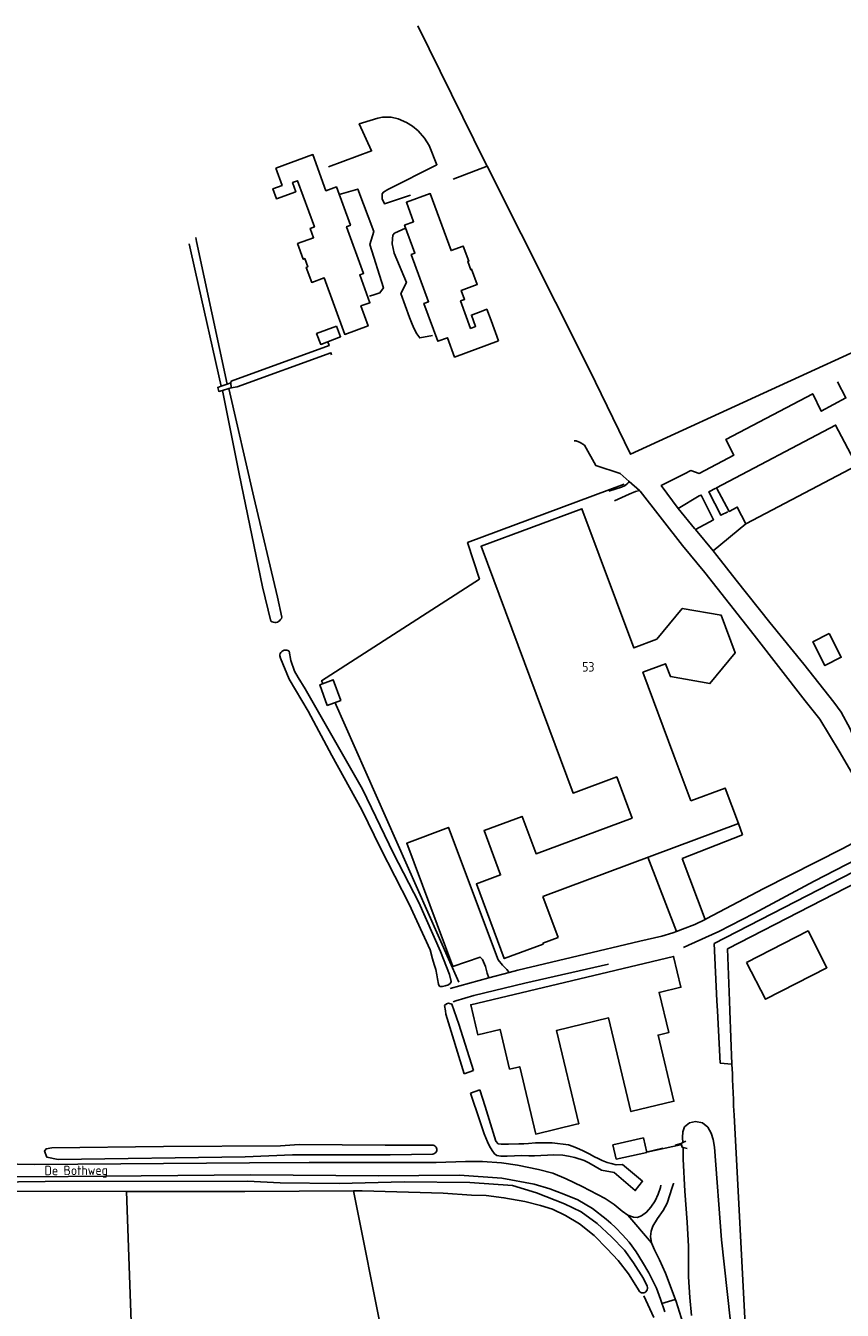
# Model space of a CAD drawing. Header units: metres. Extents: x 226218 to 240385, y 439369 to 449677.
# Tile 142 of 256: x 232085 to 232300, y 443921 to 444258. Entities that reach past the tile are written whole.
import ezdxf

# ---------------------------------------------------------------- set-up
doc = ezdxf.new("R2010")
doc.units = ezdxf.units.M
doc.header["$MEASUREMENT"] = 0
for name, color, linetype in [('BIJGEBOUW', 4, 'Continuous'), ('DAKRAND', 4, 'Continuous'), ('DAKRAND-BYG', 4, 'Continuous'), ('HEG', 253, 'Continuous'), ('HEK', 253, 'Continuous'), ('HOOFDGEBOUW', 4, 'Continuous'), ('HUISNUMMER', 253, 'Continuous'), ('INSTEEKSLOOT', 153, 'Continuous'), ('KANTVERH', 253, 'Continuous'), ('KUNSTWERK', 253, 'Continuous'), ('MIDSLTGREPPEL', 253, 'Continuous'), ('RASTER', 253, 'Continuous'), ('STRAATNAAM', 253, 'Continuous')]:
    doc.layers.add(name, color=color, linetype=linetype)
doc.styles.get("Standard").update_dxf_attribs({"font": 'iso.shx'})

msp = doc.modelspace()

# ---------------------------------------------------------------- linework, layer by layer
at = {"layer": 'BIJGEBOUW'}
for p, q in [((232239.4, 443964.88), (232240.25, 443961.08)), ((232248.31, 443962.87), (232247.46, 443966.67)), ((232240.25, 443961.08), (232248.31, 443962.87))]:
    msp.add_line(p, q, dxfattribs=at)
at = {"layer": 'DAKRAND'}
for p, q in [((232207.49, 444181.08), (232209.45, 444175.75)), ((232259.86, 444055.1), (232255.41, 444067.01))]:
    msp.add_line(p, q, dxfattribs=at)
for points in [[(232151.01, 444221.09), (232160.74, 444224.63), (232164.19, 444215.15), (232166.94, 444216.15), (232170.61, 444206.07), (232169.59, 444205.7), (232174.04, 444193.45), (232173.03, 444193.08), (232175.7, 444185.75), (232173.35, 444184.9), (232175.24, 444179.68), (232169.11, 444177.45), (232163.72, 444192.27), (232160.44, 444191.08), (232159, 444195.03), (232159.39, 444195.18), (232158.61, 444197.32), (232158.21, 444197.17), (232156.72, 444201.27), (232160.94, 444202.8), (232160.05, 444205.25), (232161.15, 444205.65), (232156.75, 444217.75), (232155.41, 444217.27), (232156.28, 444214.87), (232151.21, 444213.03), (232150.27, 444215.64), (232152.67, 444216.52), (232151.01, 444221.09)], [(232209.45, 444175.75), (232197.92, 444171.52), (232196.06, 444176.57), (232193.53, 444175.64), (232189.88, 444185.57), (232191.09, 444186.01), (232186.55, 444198.37), (232187.52, 444198.72), (232184.8, 444206.14), (232187.16, 444207), (232185.29, 444212.1), (232191.51, 444214.38), (232196.99, 444199.43), (232200.16, 444200.6), (232201.61, 444196.63), (232201.36, 444196.54), (232202.14, 444194.42), (232202.39, 444194.52), (232203.87, 444190.51), (232199.68, 444188.97), (232200.53, 444186.64), (232199.47, 444186.25), (232202.11, 444179.04), (232203.43, 444179.53), (232202.33, 444182.53), (232205.36, 444183.64)], [(232207.49, 444181.08), (232206.36, 444184.04), (232205.36, 444183.64)]]:
    msp.add_lwpolyline(points, dxfattribs=at)
at = {"layer": 'DAKRAND-BYG'}
msp.add_line((232247.46, 443966.67), (232239.4, 443964.88), dxfattribs=at)
for points in [[(232166.92, 444179.63), (232161.73, 444177.65), (232162.81, 444174.84), (232168, 444176.82), (232166.92, 444179.63)], [(232303.39, 444143.07), (232297.83, 444153.65), (232266.62, 444137.22), (232269.93, 444131), (232272.03, 444132.13), (232274.3, 444127.75), (232303.39, 444143.07)], [(232296.13, 444099), (232299.31, 444092.78), (232295.04, 444090.59), (232291.86, 444096.81), (232296.13, 444099)], [(232164.54, 444080.11), (232162.58, 444085.54), (232166.08, 444086.85), (232168.06, 444081.45), (232164.54, 444080.11)]]:
    msp.add_lwpolyline(points, dxfattribs=at)
at = {"layer": 'HEG'}
msp.add_line((232197.5, 444218.16), (232206.42, 444221.55), dxfattribs=at)
at = {"layer": 'HEK'}
for p, q in [((232166.54, 444080.95), (232199.03, 444007.5)), ((232266.84, 444000), (232266.71, 444002.61)), ((232267.51, 443986.26), (232266.84, 444000)), ((232270.09, 444000), (232270.65, 443986.03)), ((232257.32, 443965.23), (232255.74, 443964.78)), ((232252.52, 443963.95), (232248.19, 443962.97)), ((232250.12, 443919.59), (232247.55, 443925.26))]:
    msp.add_line(p, q, dxfattribs=at)
for points in [[(232206.42, 444221.55), (232205.91, 444222.58), (232188.27, 444258.43)], [(232280.99, 444163.03), (232244.08, 444146.03), (232233.25, 444168.18), (232206.42, 444221.55)], [(232280.99, 444163.03), (232311.21, 444176.82), (232338.05, 444189.09), (232369.45, 444203.95)], [(232242.35, 444138.15), (232201.3, 444122.82), (232204.41, 444113.25), (232163.02, 444086.6), (232163.33, 444085.88)], [(232266.71, 444002.61), (232265.98, 444017.67), (232311.68, 444041.19)], [(232313.02, 444038.64), (232269.44, 444016.25), (232269.99, 444002.61), (232270.09, 444000)], [(232267.51, 443986.26), (232270.65, 443986.03), (232270.76, 443983.44), (232270.81, 443981.99), (232271.02, 443976.78), (232271.09, 443975.12), (232271.22, 443972.65), (232274.32, 443914.43), (232320.08, 443895.48), (232340.76, 443899.9), (232378.88, 443908.22), (232405.24, 443914.09)]]:
    msp.add_lwpolyline(points, dxfattribs=at)
at = {"layer": 'HOOFDGEBOUW'}
for q in [(232221.02, 444030.01), (232221.02, 444017.77)]:
    msp.add_line((232225.03, 444019.26), q, dxfattribs=at)
for points in [[(232221.02, 444017.77), (232221.12, 444017.49), (232210.95, 444013.7), (232203.64, 444033.3), (232209.98, 444035.67), (232205.65, 444047.29), (232215.63, 444051.01), (232219.29, 444041.2), (232244.47, 444050.59), (232240.44, 444061.39), (232229, 444057.12), (232204.86, 444121.86), (232231.3, 444131.72), (232244.9, 444095.23), (232250.92, 444097.47), (232257.59, 444105.57), (232267.85, 444103.77), (232271.51, 444093.95), (232264.85, 444085.87), (232254.51, 444087.68), (232253.25, 444091.05), (232247.28, 444088.82), (232255.41, 444067.01)], [(232259.86, 444055.1), (232268.86, 444058.46), (232272.33, 444049.14), (232221.02, 444030.01)], [(232274.5, 444012.68), (232290.6, 444020.97), (232295.56, 444011.33), (232279.47, 444003.04), (232274.5, 444012.68)], [(232229.91, 443970.24), (232219.21, 443967.69), (232215.01, 443985.35), (232212.34, 443984.72), (232209.86, 443995.14), (232204, 443993.74), (232202.13, 444001.61), (232255.33, 444014.28), (232257.25, 444006.21), (232251.55, 444004.86), (232254.06, 443994.32), (232251.29, 443993.66), (232255.43, 443976.28), (232244.15, 443973.59), (232238.31, 443998.13), (232224.65, 443994.88), (232230.48, 443970.38), (232229.91, 443970.24)]]:
    msp.add_lwpolyline(points, dxfattribs=at)
at = {"layer": 'INSTEEKSLOOT'}
for p, q in [((232200.4, 443983.48), (232202.89, 443984.36)), ((232202.11, 443978.4), (232204.51, 443979.29)), ((232111.87, 443952.65), (232142.91, 443952.63)), ((232142.91, 443952.63), (232171.4, 443952.78))]:
    msp.add_line(p, q, dxfattribs=at)
for points in [[(232128.33, 444201.18), (232129.99, 444193.78), (232136.69, 444163.84)], [(232138.29, 444164.4), (232130.22, 444201.85), (232130.02, 444202.83)], [(232138.75, 444163.23), (232145.31, 444134.72), (232151.44, 444108.5), (232152.6, 444103.26)], [(232149.74, 444102.2), (232147.56, 444111.27), (232141.44, 444140.88), (232137.06, 444162.76)], [(232149.74, 444102.2), (232150.05, 444102.03), (232150.39, 444101.92), (232150.75, 444101.87), (232151.1, 444101.9), (232151.45, 444101.99), (232151.77, 444102.15), (232152.05, 444102.36), (232152.29, 444102.62), (232152.48, 444102.93), (232152.6, 444103.26)], [(232152.07, 444093.1), (232152.1, 444093.43), (232152.21, 444093.75), (232152.39, 444094.04), (232152.63, 444094.28), (232152.91, 444094.47), (232153.23, 444094.58), (232153.56, 444094.63), (232153.9, 444094.6), (232154.22, 444094.49), (232154.51, 444094.32)], [(232186.01, 444028), (232178.52, 444042.71), (232173.56, 444052.73), (232165.71, 444067.03), (232159.49, 444078.62), (232154.55, 444086.98), (232152.24, 444092.55), (232152.07, 444093.1)], [(232154.51, 444094.32), (232154.98, 444091.9), (232155.97, 444089.11), (232156.89, 444087.46), (232158.76, 444084.5), (232160.51, 444081.39), (232173.73, 444058.19), (232181.93, 444041.3), (232188.55, 444028.41)], [(232188.55, 444028.41), (232194.2, 444015.56), (232196.58, 444009.57), (232197.04, 444007.67), (232196.88, 444007.28), (232196.29, 444006.86), (232195.46, 444006.57), (232194.75, 444006.43), (232194.14, 444006.38), (232193.91, 444006.55), (232193.73, 444007.03), (232193.45, 444008.44), (232193.24, 444009.48), (232192.98, 444010.85), (232192.6, 444012.19), (232192.1, 444013.68), (232191.47, 444016.01), (232186.01, 444028)], [(232195.51, 444000), (232195.28, 444001.39), (232195.82, 444001.82), (232196.33, 444002.02), (232197.16, 444001.8), (232197.79, 444000)], [(232200.4, 443983.48), (232195.65, 443999.09), (232195.51, 444000)], [(232197.79, 444000), (232199, 443996.52), (232202.89, 443984.36)], [(232239.79, 443957.57), (232236.41, 443958.23), (232234.78, 443959.15), (232233.14, 443960.13), (232231.93, 443960.72), (232229.44, 443961.57), (232227.78, 443961.9), (232226.27, 443962.11), (232223.92, 443962.26), (232218.84, 443961.98), (232217.41, 443961.97), (232215.4, 443962.03), (232213.64, 443961.99), (232211.73, 443961.86), (232210.05, 443961.91), (232209.03, 443962.05), (232208.38, 443962.51), (232207.73, 443963.38), (232207.06, 443964.53), (232206.57, 443965.65), (232205.71, 443967.7), (232204.55, 443971.12), (232202.11, 443978.4)], [(232204.51, 443979.29), (232205.91, 443974.9), (232208.76, 443965.79), (232209.31, 443965.15), (232210.1, 443965.04), (232211.01, 443965.04), (232212.02, 443965.03), (232214.76, 443965.13), (232216.04, 443965.15), (232217.3, 443965.23), (232219.14, 443965.36), (232223.51, 443965.39), (232227.8, 443964.82), (232228.97, 443964.39), (232230.03, 443964.01), (232231.42, 443963.4), (232233.36, 443962.41)], [(232257.78, 443965.49), (232257.68, 443966.74), (232257.8, 443968.25), (232258.22, 443969.57), (232259.54, 443970.61), (232261.06, 443970.96), (232262.95, 443970.62), (232264.3, 443969.53), (232265.2, 443967.94), (232265.69, 443966.28), (232266.1, 443964.27), (232267.89, 443939.96), (232270.2, 443919.21)], [(232143.02, 443961.75), (232093.92, 443961.04), (232091.02, 443961.6), (232090.4, 443963.16), (232090.84, 443963.83), (232092.32, 443964.09), (232121.62, 443964.45), (232152.29, 443964.56)], [(232192.31, 443964.77), (232179.73, 443964.77), (232157.17, 443964.92), (232152.29, 443964.56)], [(232192.19, 443962.42), (232192.48, 443962.49), (232192.75, 443962.64), (232192.97, 443962.84), (232193.14, 443963.1), (232193.23, 443963.39), (232193.24, 443963.69), (232193.18, 443963.99), (232193.05, 443964.27), (232192.85, 443964.49), (232192.59, 443964.67), (232192.31, 443964.77)], [(232143.02, 443961.75), (232155.39, 443962.2), (232181.04, 443962.27), (232192.19, 443962.42)], [(232233.36, 443962.41), (232234.42, 443961.84), (232235.74, 443961.18), (232236.63, 443960.74), (232237.95, 443960.24), (232238.99, 443959.92), (232240.29, 443959.65), (232241.91, 443959.68)], [(232260.05, 443920.11), (232259.59, 443924.82), (232259.26, 443930.23), (232259.26, 443938.22), (232258.94, 443944.57), (232258.31, 443952.66), (232257.88, 443961.09), (232257.86, 443964.19)], [(232239.79, 443957.57), (232245.3, 443952.85), (232247.23, 443955.29), (232241.91, 443959.68)], [(232143.6, 443955.31), (232090.51, 443955.23), (232048.64, 443954.71), (232035.56, 443954.66), (232034.23, 443953.63), (232034.01, 443952.7), (232035.53, 443952.02), (232082.15, 443952.66), (232111.87, 443952.65)], [(232248.39, 443927.75), (232247.44, 443929.82), (232244.82, 443933.94), (232242.43, 443937.25), (232239.03, 443940.72), (232235.29, 443944.18), (232231.11, 443947.29), (232226.76, 443949.41), (232219.4, 443952.23), (232213.11, 443954.18), (232201.9, 443955.02), (232184.68, 443955.17), (232167.68, 443954.71), (232152.15, 443954.88), (232143.6, 443955.31)], [(232171.4, 443952.78), (232173.68, 443952.79), (232194.93, 443952.18), (232202.37, 443951.66), (232206.18, 443951.55), (232210.84, 443950.98), (232216.29, 443950.02), (232220.45, 443948.97), (232223.6, 443947.95), (232227.03, 443946.32), (232230.68, 443944.11), (232234.55, 443941.03), (232237.96, 443937.61), (232240.77, 443934.52), (232243.5, 443931.06), (232245.91, 443927.23), (232246.36, 443926.37)], [(232246.36, 443926.37), (232246.61, 443926.18), (232246.89, 443926.06), (232247.2, 443926.02), (232247.51, 443926.05), (232247.8, 443926.15), (232248.06, 443926.33), (232248.27, 443926.56), (232248.41, 443926.84), (232248.48, 443927.14), (232248.47, 443927.45), (232248.39, 443927.75)]]:
    msp.add_lwpolyline(points, dxfattribs=at)
at = {"layer": 'KANTVERH'}
for p, q in [((232265.73, 444120.64), (232261.07, 444126.29)), ((232274.26, 444127.77), (232265.73, 444120.64)), ((232266.68, 444119.49), (232265.73, 444120.64)), ((232272.33, 444049.14), (232273.45, 444046.15)), ((232273.45, 444046.15), (232257.55, 444040)), ((232256.1, 444020.81), (232248.56, 444040.28)), ((232257.55, 444040), (232263.65, 444023.98)), ((232206.92, 444008.63), (232196.77, 444005.9)), ((232212.25, 444010.05), (232206.92, 444008.63)), ((232243.36, 443946.41), (232249.59, 443939.11)), ((232252.3, 443923.26), (232255.78, 443924.31))]:
    msp.add_line(p, q, dxfattribs=at)
for points in [[(232186.35, 444214), (232179.49, 444211.71), (232178.88, 444213.05), (232178.89, 444214.29), (232179.27, 444214.78), (232180.42, 444215.49), (232193.26, 444221.94), (232191.21, 444226.98), (232190.05, 444228.91), (232188.39, 444230.82), (232186.9, 444232.11), (232185.28, 444233.02), (232183.09, 444234.03), (232181.29, 444234.41), (232178.98, 444234.43), (232177.77, 444234.18), (232175.8, 444233.6), (232173.73, 444232.98), (232172.89, 444232.65), (232176.13, 444225.6), (232164.81, 444221.4)], [(232167.68, 444214.12), (232172.53, 444215.55), (232176.75, 444204.43), (232175.67, 444201.03), (232179.26, 444189.69), (232178.32, 444188.38), (232176.98, 444187.96), (232175.58, 444187.51)], [(232192.11, 444177.16), (232188.77, 444176.54), (232187.97, 444177.61), (232187.33, 444178.88), (232186.81, 444180.13), (232186.11, 444181.91), (232183.84, 444188.18), (232185.27, 444191.09), (232182.04, 444198.79), (232181.56, 444201.23), (232181.62, 444202.52), (232181.75, 444203.47), (232182.17, 444204.03), (232185.05, 444205.3)], [(232164.64, 444175.53), (232165.02, 444174.5), (232139.32, 444165.15), (232139.24, 444164.73)], [(232139.36, 444163.4), (232140.86, 444163.73), (232165.46, 444172.62), (232165.67, 444172.06)], [(232298.31, 444164.98), (232300.54, 444160.79), (232294.05, 444157.28), (232291.84, 444161.88), (232269.07, 444149.9), (232271.12, 444145.75), (232262.01, 444141), (232259.87, 444141.72), (232258.17, 444140.84)], [(232243.71, 444138.86), (232241.3, 444140.99), (232234.91, 444143.1), (232231.96, 444148.39), (232230.88, 444149.12), (232229.75, 444149.5), (232229.3, 444149.55)], [(232256.56, 444131.82), (232252.09, 444137.8), (232258.17, 444140.84)], [(232243.71, 444138.86), (232243.43, 444138.47), (232243.15, 444138.22), (232242.67, 444137.81), (232241.66, 444137.4), (232238.32, 444136.32)], [(232239.86, 444133.81), (232243.73, 444135.56), (232245.33, 444136.23), (232246.36, 444136.52), (232243.71, 444138.86)], [(232257.64, 444122.07), (232246.57, 444136.34), (232246.36, 444136.52)], [(232266.41, 444137.13), (232264.62, 444136.16), (232267.74, 444129.99), (232269.6, 444130.9)], [(232261.07, 444126.29), (232260.84, 444126.57), (232256.56, 444131.82), (232262.08, 444135.14)], [(232261.07, 444126.29), (232265.82, 444128.83), (232262.59, 444135.3), (232262.08, 444135.14)], [(232257.64, 444122.07), (232263.49, 444114.98), (232276.47, 444098.57), (232289.81, 444081.3), (232293.73, 444076.53), (232298.73, 444068.16)], [(232303.85, 444068.59), (232301.61, 444073.95), (232299.24, 444078.34), (232297.36, 444081.01), (232289.45, 444090.92), (232280.62, 444101.91), (232271.74, 444113.01), (232266.68, 444119.49)], [(232298.73, 444068.16), (232305.44, 444056.78), (232308.52, 444051.07), (232308.94, 444050.11), (232308.83, 444049.15), (232308.39, 444048.1), (232308.13, 444047.45), (232307.27, 444046.64), (232299.73, 444042.62), (232278.84, 444032), (232264.09, 444024.19), (232263.65, 444023.98)], [(232206.92, 444008.63), (232206.49, 444009.85), (232206.03, 444011.65), (232205.24, 444013.47), (232204.63, 444014.09), (232197.45, 444011.65), (232185.38, 444043.97), (232196.3, 444048.1), (232209.3, 444013.39), (232210.48, 444012.02), (232211.58, 444010.83), (232212.25, 444010.05)], [(232310.59, 444043.53), (232306.31, 444041.31), (232292.23, 444034.03), (232276.42, 444025.52), (232267.2, 444020.81), (232259.24, 444017.19), (232257.91, 444016.63)], [(232263.65, 444023.98), (232260.92, 444022.67), (232257.64, 444021.39), (232256.1, 444020.81)], [(232256.1, 444020.81), (232255.14, 444020.46), (232252.29, 444019.6), (232246.46, 444018.25), (232230.36, 444014.45), (232214.46, 444010.65), (232212.25, 444010.05)], [(232197.5, 444002.39), (232198.24, 444002.61), (232202.96, 444004.02), (232216.29, 444007.24), (232238.26, 444012.23)], [(232144.15, 443960.13), (232087.8, 443959.72), (232074, 443959.95), (232073.37, 443960.93), (232072.44, 443962.31), (232071.89, 443962.81), (232071.35, 443963.13)], [(232252.01, 443954.24), (232251.91, 443953.65), (232251.26, 443951.9), (232250.47, 443950.15), (232249.41, 443948.52), (232248.24, 443947.16), (232246.95, 443946.25), (232245.78, 443945.81), (232244.8, 443945.87), (232243.36, 443946.41), (232241.86, 443947.47), (232239.74, 443949.24), (232237.41, 443950.8), (232231.35, 443953.93), (232227.18, 443955.93), (232223.67, 443957.39), (232219.88, 443958.42), (232214.38, 443959.49), (232210.18, 443960.15), (232205.2, 443960.5), (232200.74, 443960.45), (232193.06, 443960.24), (232173.47, 443960.19), (232159.77, 443960.18), (232144.15, 443960.13)], [(232055.49, 443956.27), (232096.61, 443956.53), (232144.52, 443956.97)], [(232144.52, 443956.97), (232177.84, 443956.76), (232199.16, 443956.91), (232210.32, 443956.07), (232218.77, 443954.51), (232222.88, 443953.35), (232226.55, 443951.95), (232230.21, 443950.41), (232234.04, 443948.13), (232237.69, 443945.38), (232238.92, 443944.34), (232240.07, 443943.19), (232241.95, 443941.23), (232243.66, 443939.35), (232245.49, 443936.79), (232247.19, 443934.04), (232248.88, 443931.3), (232250.86, 443927.29), (232251.92, 443924.35), (232253.05, 443921.04)], [(232255.23, 443954.49), (232254.86, 443953.36), (232254.39, 443951.75), (232253.63, 443949.59), (232252.59, 443947.66), (232251.15, 443945.54), (232249.89, 443943.5), (232249.43, 443942.18), (232249.25, 443940.78), (232249.59, 443939.11), (232250.35, 443937.3), (232251.62, 443934.68), (232253.2, 443931.15), (232255.98, 443923.78), (232258.23, 443916.77), (232260.06, 443909.75)], [(232255.31, 443954.84), (232255.28, 443954.65), (232255.23, 443954.49)]]:
    msp.add_lwpolyline(points, dxfattribs=at)
at = {"layer": 'KUNSTWERK'}
for p, q in [((232138.29, 444164.4), (232136.69, 444163.84)), ((232137.06, 444162.76), (232138.75, 444163.23)), ((232139.24, 444164.73), (232138.29, 444164.4)), ((232258.86, 443963.88), (232257.86, 443964.19))]:
    msp.add_line(p, q, dxfattribs=at)
for points in [[(232136.69, 444163.84), (232135.8, 444163.53), (232136.09, 444162.49), (232137.06, 444162.76)], [(232138.75, 444163.23), (232139.36, 444163.4), (232139.24, 444164.73)], [(232257.86, 443964.19), (232257.56, 443964.28), (232257.32, 443965.23), (232257.78, 443965.49), (232258.54, 443965.85)]]:
    msp.add_lwpolyline(points, dxfattribs=at)
at = {"layer": 'MIDSLTGREPPEL'}
msp.add_lwpolyline([(232111.87, 443952.65), (232113.68, 443901.32), (232115.22, 443848.27), (232116.12, 443817.88)], dxfattribs=at)
at = {"layer": 'RASTER'}
for p, q in [((232248.33, 443962.97), (232257.17, 443964.88)), ((232179.68, 443911.58), (232171.4, 443952.78))]:
    msp.add_line(p, q, dxfattribs=at)

# ---------------------------------------------------------------- texts
at = {"layer": 'HUISNUMMER'}
msp.add_text('53', height=2.5, dxfattribs=at).set_placement((232231.37, 444089))
at = {"layer": 'STRAATNAAM'}
msp.add_text('De Bothweg', height=2.5, rotation=0.3441, dxfattribs=at).set_placement((232090.39, 443956.87))

doc.saveas('drawing.dxf')
